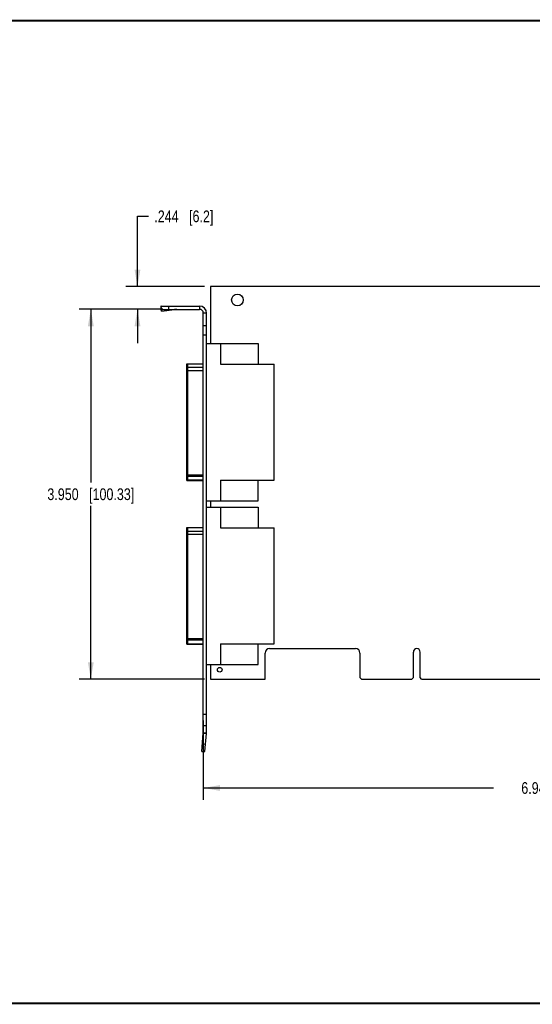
# Model space of a CAD drawing. Header units: inches. Extents: x 0.2 to 16.8, y 0.2 to 10.8.
# Tile 2 of 11: x 5.8 to 11.3, y 0.2 to 10.8. Entities that reach past the tile are written whole.
import ezdxf

# ---------------------------------------------------------------- set-up
doc = ezdxf.new("R2010")
doc.units = ezdxf.units.IN
doc.header["$LTSCALE"] = 0.935
doc.header["$MEASUREMENT"] = 0
doc.layers.get('0').update_dxf_attribs({"linetype": 'CONTINUOUS'})
doc.layers.add('DIMENSIONS', color=7, linetype='CONTINUOUS')
doc.styles.get("Standard").update_dxf_attribs({"font": 'txt', "width": 0.8})
doc.dimstyles.new('DIMSTYLE_1', dxfattribs={"dimtxt": 0.125, "dimasz": 0.18, "dimexe": 0.18, "dimexo": 0.0625, "dimgap": 0.09, "dimtad": 0, "dimtih": 1, "dimtoh": 1, "dimdec": 3, "dimzin": 4, "dimdsep": 46, "dimtxsty": 'STANDARD', "dimblk": '_FILLED', "dimblk1": '_FILLED', "dimblk2": '_FILLED', "dimcen": 0.09, "dimadec": 0, "dimazin": 0, "dimtp": 0.01, "dimtm": 0.01, "dimtfac": 1, "dimtdec": 3, "dimtofl": 0, "dimtmove": 0, "dimatfit": 3, "dimldrblk": '_FILLED', "dimfxl": 1, "dimtolj": 1, "dimtzin": 4, "dimarcsym": 0})

# ---------------------------------------------------------------- blocks, each defined once
blk = doc.blocks.new('_FILLED')
at = {"color": 0, "linetype": 'BYBLOCK'}
blk.add_solid([(0, 0), (-1, 0.174), (-1, -0.174)], dxfattribs=at)
blk = doc.blocks.new('*D1')
at = {"layer": 'DIMENSIONS', "color": 2, "linetype": 'CONTINUOUS'}
for p, q in [((14.704, 3.986), (14.704, 2.435)), ((7.759, 3.282), (7.759, 2.435)), ((7.759, 2.56), (10.862, 2.56)), ((14.704, 2.56), (12.312, 2.56))]:
    blk.add_line(p, q, dxfattribs=at)
at = {"layer": 'DIMENSIONS', "color": 2, "linetype": 'CONTINUOUS', "xscale": 0.18, "yscale": 0.18, "zscale": 0.18, "rotation": 180}
blk.add_blockref('_FILLED', (7.759, 2.56), dxfattribs=at)
at = {"layer": 'DIMENSIONS', "color": 2, "linetype": 'CONTINUOUS', "xscale": 0.18, "yscale": 0.18, "zscale": 0.18}
blk.add_blockref('_FILLED', (14.704, 2.56), dxfattribs=at)
at = {"layer": 'DIMENSIONS', "color": 2, "linetype": 'CONTINUOUS', "insert": (11.587, 2.622), "char_height": 0.125, "width": 1.325, "attachment_point": 2, "line_spacing_factor": 0.9}
blk.add_mtext('6.945{\\Ftxt.shx;\\W1.000000;\\H0.125000; }[176.4]', dxfattribs=at)
blk = doc.blocks.new('*D2')
at = {"layer": 'DIMENSIONS', "color": 2, "linetype": 'CONTINUOUS'}
for p, q in [((7.327, 7.674), (6.431, 7.674)), ((6.556, 7.674), (6.556, 5.824)), ((6.556, 3.724), (6.556, 5.574)), ((7.772, 3.724), (6.431, 3.724))]:
    blk.add_line(p, q, dxfattribs=at)
at = {"layer": 'DIMENSIONS', "color": 2, "linetype": 'CONTINUOUS', "xscale": 0.18, "yscale": 0.18, "zscale": 0.18}
for p, rotation in [((6.556, 7.674), 90), ((6.556, 3.724), 270)]:
    blk.add_blockref('_FILLED', p, dxfattribs=dict(at, rotation=rotation))
at = {"layer": 'DIMENSIONS', "color": 2, "linetype": 'CONTINUOUS', "insert": (6.556, 5.761), "char_height": 0.125, "width": 1.425, "attachment_point": 2, "line_spacing_factor": 0.9}
blk.add_mtext('3.950{\\Ftxt.shx;\\W1.000000;\\H0.125000; }[100.33]', dxfattribs=at)
blk = doc.blocks.new('*D3')
at = {"layer": 'DIMENSIONS', "color": 2, "linetype": 'CONTINUOUS'}
for p, q in [((7.055, 7.918), (7.055, 8.668)), ((7.055, 8.668), (7.172, 8.668)), ((7.772, 7.918), (6.93, 7.918)), ((7.327, 7.674), (6.93, 7.674)), ((7.055, 7.674), (7.055, 7.314))]:
    blk.add_line(p, q, dxfattribs=at)
at = {"layer": 'DIMENSIONS', "color": 2, "linetype": 'CONTINUOUS', "xscale": 0.18, "yscale": 0.18, "zscale": 0.18}
for p, rotation in [((7.055, 7.918), 270), ((7.055, 7.674), 90)]:
    blk.add_blockref('_FILLED', p, dxfattribs=dict(at, rotation=rotation))
at = {"layer": 'DIMENSIONS', "color": 2, "linetype": 'CONTINUOUS', "insert": (7.235, 8.73), "char_height": 0.125, "width": 1.025, "attachment_point": 1, "line_spacing_factor": 0.9}
blk.add_mtext('.244{\\Ftxt.shx;\\W1.000000;\\H0.125000; }[6.2]', dxfattribs=at)

msp = doc.modelspace()

# ---------------------------------------------------------------- linework, layer by layer
at = {"color": 7, "linetype": 'CONTINUOUS'}
for p, q in [((7.8342, 7.9177), (7.8342, 7.3093)), ((12.5392, 7.9177), (7.8342, 7.9177)), ((7.3061, 7.7063), (7.3073, 7.6881)), ((7.3061, 7.7063), (7.3092, 7.6838)), ((7.3092, 7.6745), (7.3073, 7.6881)), ((7.3092, 7.6737), (7.3092, 7.7087)), ((7.3092, 7.7087), (7.7192, 7.7087)), ((7.3892, 7.6737), (7.3892, 7.7087)), ((7.7192, 7.7087), (7.7192, 7.6737)), ((7.3092, 7.6737), (7.7192, 7.6737)), ((7.3119, 7.6543), (7.3093, 7.6737)), ((7.3107, 7.6725), (7.3119, 7.6543)), ((7.3107, 7.6725), (7.4515, 7.6725)), ((7.3119, 7.6543), (7.4515, 7.6725)), ((7.7592, 3.1497), (7.7592, 7.6337)), ((7.7942, 7.6337), (7.7592, 7.6337)), ((7.7942, 3.1497), (7.7942, 7.6337)), ((7.7942, 7.4967), (7.7592, 7.4967)), ((7.7942, 7.3967), (7.7592, 7.3967)), ((7.7942, 7.3093), (8.3453, 7.3093)), ((7.9442, 7.3093), (7.9442, 7.0887)), ((8.3453, 7.3093), (8.3453, 7.0887)), ((7.5816, 5.8457), (7.5816, 7.0917)), ((7.5816, 7.0917), (7.7592, 7.0917)), ((7.5894, 7.0693), (7.5816, 7.0693)), ((7.5894, 7.0917), (7.5894, 5.8457)), ((7.7592, 7.0896), (7.5894, 7.0896)), ((7.7592, 7.0518), (7.5894, 7.0518)), ((7.9442, 7.0887), (8.5162, 7.0887)), ((8.5162, 5.8487), (8.5162, 7.0887)), ((7.7592, 7.0174), (7.5894, 7.0174)), ((7.7592, 5.902), (7.5894, 5.902)), ((7.5894, 5.8681), (7.5816, 5.8681)), ((7.5816, 5.8457), (7.7592, 5.8457)), ((7.7592, 5.8886), (7.5894, 5.8886)), ((7.7592, 5.8478), (7.5894, 5.8478)), ((7.9442, 5.8487), (7.9442, 5.6282)), ((7.9442, 5.8487), (8.5162, 5.8487)), ((8.3453, 5.6282), (8.3453, 5.8487)), ((7.7942, 5.6282), (8.3453, 5.6282)), ((7.8342, 5.6282), (7.8342, 5.5593)), ((7.7942, 5.5593), (8.3453, 5.5593)), ((7.9442, 5.5593), (7.9442, 5.3387)), ((8.3453, 5.5593), (8.3453, 5.3387)), ((7.5816, 4.0957), (7.5816, 5.3417)), ((7.5816, 5.3417), (7.7592, 5.3417)), ((7.5894, 5.3193), (7.5816, 5.3193)), ((7.5894, 5.3417), (7.5894, 4.0957)), ((7.7592, 5.3396), (7.5894, 5.3396)), ((7.7592, 5.3018), (7.5894, 5.3018)), ((7.7592, 5.2674), (7.5894, 5.2674)), ((7.9442, 5.3387), (8.5162, 5.3387)), ((8.5162, 4.0987), (8.5162, 5.3387)), ((7.5894, 4.1181), (7.5816, 4.1181)), ((7.7592, 4.152), (7.5894, 4.152)), ((7.7592, 4.1386), (7.5894, 4.1386)), ((7.5816, 4.0957), (7.7592, 4.0957)), ((7.7592, 4.0978), (7.5894, 4.0978)), ((7.9442, 4.0987), (7.9442, 3.8782)), ((7.9442, 4.0987), (8.5162, 4.0987)), ((8.3453, 3.8782), (8.3453, 4.0987)), ((8.4202, 3.7237), (8.4202, 4.0017)), ((8.4672, 4.0487), (9.3872, 4.0487)), ((9.4342, 4.0017), (9.4342, 3.7387)), ((10.0057, 3.7387), (10.0057, 4.0122)), ((10.0787, 3.7387), (10.0787, 4.0122)), ((7.7942, 3.8782), (8.3453, 3.8782)), ((7.8342, 3.8782), (7.8342, 3.7237)), ((7.8342, 3.7237), (8.4202, 3.7237)), ((9.4492, 3.7237), (9.4342, 3.7387)), ((9.4492, 3.7237), (9.9907, 3.7237)), ((9.9907, 3.7237), (10.0057, 3.7387)), ((10.0937, 3.7237), (10.0787, 3.7387)), ((10.0937, 3.7237), (11.8907, 3.7237)), ((7.7942, 3.3448), (7.7592, 3.3448)), ((7.7942, 3.2237), (7.7592, 3.2237)), ((7.742, 2.9514), (7.759, 3.1467)), ((7.759, 3.1467), (7.7939, 3.1436)), ((7.7592, 3.1497), (7.7942, 3.1497)), ((7.7768, 2.9484), (7.7939, 3.1436)), ((7.742, 2.9514), (7.7768, 2.9484)), ((7.7489, 3.0311), (7.7838, 3.0281))]:
    msp.add_line(p, q, dxfattribs=at)
at = {"color": 7, "linetype": 'CONTINUOUS', "const_width": 0.02}
for points in [[(16.75, 10.7586), (0.25, 10.7586)], [(0.25, 0.2586), (16.75, 0.2586)]]:
    msp.add_lwpolyline(points, dxfattribs=at)
at = {"color": 7, "linetype": 'CONTINUOUS'}
for centre, radius in [((8.1242, 7.7737), 0.0625), ((7.9342, 3.8237), 0.025)]:
    msp.add_circle(centre, radius, dxfattribs=at)
for centre, radius, start, end in [((7.7192, 7.6337), 0.075, 0, 90), ((7.4742, 7.4567), 0.217, 90.01857, 96.0098), ((7.7192, 7.6337), 0.04, 0, 90), ((8.4672, 4.0017), 0.047, 90, 180), ((9.3872, 4.0017), 0.047, 0, 90), ((10.0422, 4.0122), 0.0365, 0, 180), ((7.7242, 3.1497), 0.035, 355, 360), ((7.7242, 3.1497), 0.07, 355, 360)]:
    msp.add_arc(centre, radius, start, end, dxfattribs=at)
for points, knots in [([(7.3092, 7.7087), (7.309, 7.7087), (7.3088, 7.7087), (7.3082, 7.7085), (7.3077, 7.7082), (7.3072, 7.7078), (7.3067, 7.7072), (7.3064, 7.7067), (7.3061, 7.7063)], [0, 0, 0, 0, 0.0977064, 0.1986417, 0.4207143, 0.5467661, 0.6846951, 1, 1, 1, 1]), ([(7.3092, 7.6737), (7.3092, 7.6737), (7.3094, 7.6737), (7.3096, 7.6736), (7.3099, 7.6734), (7.3103, 7.673), (7.3106, 7.6727), (7.3107, 7.6725)], [0, 0, 0, 0, 0.091998, 0.188075, 0.4053902, 0.6725316, 1, 1, 1, 1])]:
    msp.add_open_spline(points, degree=3, knots=knots, dxfattribs=at)

# ---------------------------------------------------------------- dimensions: what is measured, and where the dimension line sits
at = {"layer": 'DIMENSIONS', "color": 2, "linetype": 'CONTINUOUS'}
for base, p1, p2, angle, picture, middle in [((7.0546, 7.9177), (7.3267, 7.6737), (7.7717, 7.9177), 90, '*D3', (7.7471, 8.6677)), ((6.5561, 7.6737), (7.7717, 3.7237), (7.3267, 7.6737), 90, '*D2', (6.4061, 5.6987)), ((7.7592, 2.56), (14.7042, 3.9862), (7.7592, 3.2823), 180, '*D1', (11.437, 2.56))]:
    dim = msp.add_linear_dim(base=base, p1=p1, p2=p2, angle=angle, dimstyle='DIMSTYLE_1', dxfattribs=at)
    dim.commit()
    dim.dimension.update_dxf_attribs({"geometry": picture, "text_midpoint": middle, "dimtype": 160})

doc.saveas('drawing.dxf')
